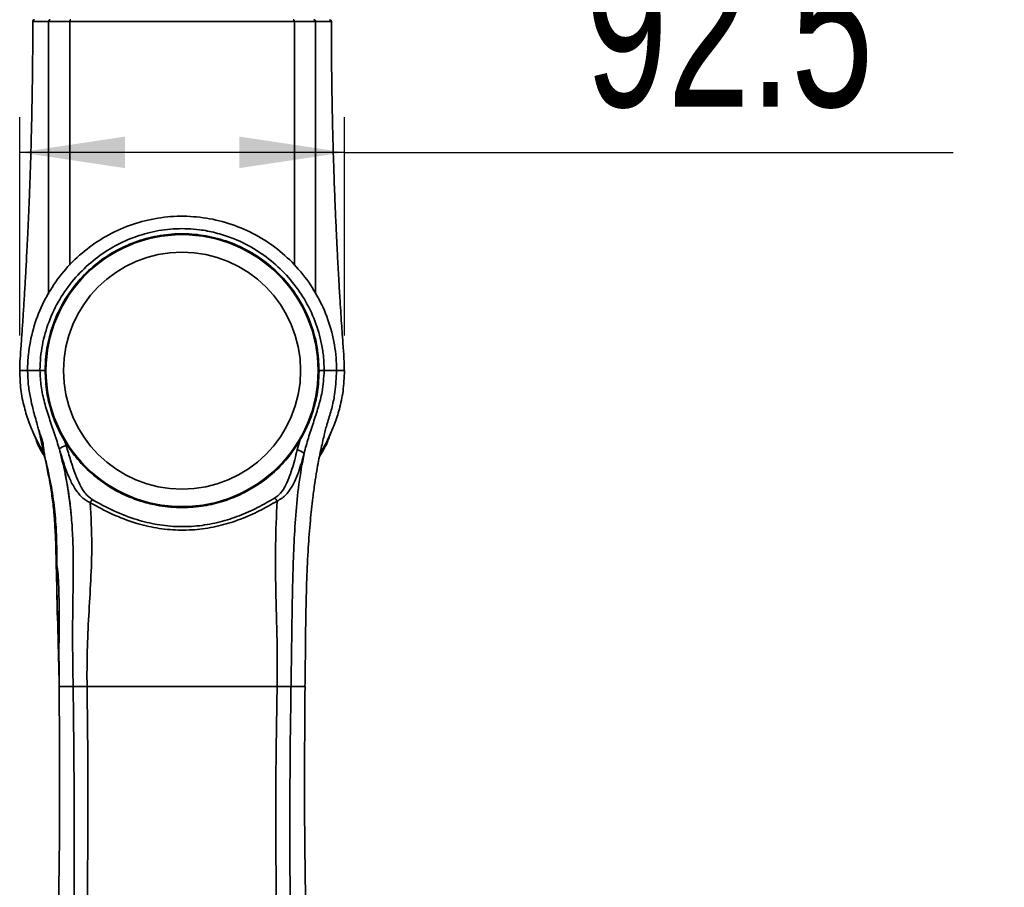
# Model space of a CAD drawing. Header units: millimetres. Extents: x 0 to 297, y 0 to 209.
# Tile 34 of 39: x 129 to 157, y 160 to 185. Entities that reach past the tile are written whole.
import ezdxf

# ---------------------------------------------------------------- set-up
doc = ezdxf.new("R2010")
doc.units = ezdxf.units.MM
doc.header["$PDSIZE"] = -1
doc.layers.add('图层0', color=7, linetype='Continuous')
doc.styles.add('SLDTEXTSTYLE2', font='TXT', dxfattribs={"width": 0.7})
doc.dimstyles.new('SLDDIMSTYLE0', dxfattribs={"dimtxt": 4.5, "dimasz": 3, "dimexe": 0, "dimexo": 0.0625, "dimgap": 1.125, "dimtad": 2, "dimlfac": 10, "dimrnd": 1e-09, "dimzin": 12, "dimdsep": 46, "dimtxsty": 'SLDTEXTSTYLE2', "dimsah": 1, "dimcen": 0.09, "dimadec": 0, "dimazin": 3, "dimtfac": 1, "dimtofl": 0, "dimtmove": 0, "dimatfit": 3, "dimfxl": 0, "dimfrac": 2, "dimtolj": 1, "dimtzin": 12, "dimarcsym": 0})

# ---------------------------------------------------------------- blocks, each defined once
blk = doc.blocks.new('_D_12')
at = {"layer": '图层0'}
for p, q in [((129.357, 175.636), (129.357, 181.856)), ((138.607, 175.636), (138.607, 181.856)), ((138.607, 180.856), (129.357, 180.856)), ((138.607, 180.856), (155.938, 180.856))]:
    blk.add_line(p, q, dxfattribs=at)
for points in [[(129.357, 180.856), (132.357, 180.406), (132.357, 181.306)], [(138.607, 180.856), (135.607, 181.306), (135.607, 180.406)]]:
    blk.add_solid(points, dxfattribs=at)
at = {"layer": '图层0', "insert": (145.463, 186.657), "char_height": 4.5, "attachment_point": 1, "rotation": 360, "style": 'SLDTEXTSTYLE2'}
blk.add_mtext('92.5', dxfattribs=at)

msp = doc.modelspace()

# ---------------------------------------------------------------- linework, layer by layer
at = {"color": 7, "linetype": 'Continuous', "lineweight": 35}
for p, q in [((130.644588, 172.615642), (130.679689, 172.500343)), ((137.258855, 172.376267), (137.331975, 172.642584)), ((130.879135, 165.634918), (130.879107, 165.636466)), ((131.273528, 165.640587), (131.273602, 165.636438)), ((136.686558, 165.636471), (136.686782, 165.638582)), ((137.471611, 165.636466), (137.467995, 165.636466))]:
    msp.add_line(p, q, dxfattribs=at)
for radius in [3.875, 3.375]:
    msp.add_circle((133.980194, 174.636466), radius, dxfattribs=at)
for centre, radius, start, end in [((129.780185, 184.586466), 0.05, 89.998962, 182.0573597), ((138.180204, 184.586466), 0.05, 2.0353222, 90.0007179), ((130.713124, 172.208746), 0.293507, 96.5410609, 140.3866857), ((137.231042, 172.07769), 0.299869, 42.2662664, 84.6780607), ((136.033405, 170.555787), 0.745766, 29.2463238, 37.4985388), ((132.023063, 170.516263), 0.750129, 143.3042386, 151.4614168)]:
    msp.add_arc(centre, radius, start, end, dxfattribs=at)
for points, knots in [([(129.730116, 184.586449), (129.730102, 184.532583), (129.730074, 184.41855), (129.729667, 184.266703), (129.729168, 184.125456), (129.728409, 183.958546), (129.727008, 183.726294), (129.724679, 183.442814), (129.721491, 183.138462), (129.717479, 182.82445), (129.712015, 182.467206), (129.704858, 182.073455), (129.696602, 181.687442), (129.688483, 181.351827), (129.680731, 181.057596), (129.671831, 180.745266), (129.660899, 180.393811), (129.648823, 180.039577), (129.6371, 179.722356), (129.625628, 179.430327), (129.60971, 179.047387), (129.589302, 178.59539), (129.566388, 178.12894), (129.542792, 177.676871), (129.517064, 177.213316), (129.486911, 176.704309), (129.457245, 176.233903), (129.427602, 175.787109), (129.398017, 175.371111), (129.369171, 174.984901), (129.35811, 174.743772), (129.358515, 174.638076), (129.358522, 174.636431)], [0, 0, 0, 0, 0.016107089, 0.034098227, 0.045401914, 0.058325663, 0.083967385, 0.114782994, 0.143004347, 0.174880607, 0.208580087, 0.249718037, 0.29250523, 0.323900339, 0.349989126, 0.380424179, 0.417244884, 0.455041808, 0.486332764, 0.512119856, 0.542500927, 0.600891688, 0.647289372, 0.682015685, 0.736169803, 0.786192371, 0.834366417, 0.876529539, 0.922353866, 0.963563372, 0.999432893, 1, 1, 1, 1]), ([(130.780194, 184.58538), (130.780193, 184.58538), (130.677827, 184.585482), (130.51786, 184.585597), (130.323019, 184.585739), (130.225344, 184.585848), (130.180198, 184.585917), (130.180197, 184.585917)], [0, 0, 0, 0, 0.000005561, 0.4267359, 0.713372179, 0.999994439, 1, 1, 1, 1]), ([(130.817443, 184.636466), (130.812477, 184.635693), (130.802545, 184.634148), (130.790095, 184.622282), (130.781529, 184.605362), (130.780639, 184.592048), (130.780194, 184.585392)], [0, 0, 0, 0, 0.249997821, 0.499997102, 0.749997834, 1, 1, 1, 1]), ([(137.180194, 184.585382), (137.012483, 184.585044), (136.677063, 184.584369), (136.073478, 184.58447), (135.415383, 184.585185), (134.716262, 184.586127), (133.997202, 184.586569), (133.280617, 184.586217), (132.586436, 184.585322), (132.119738, 184.584808), (131.76865, 184.584578), (131.489078, 184.584487), (131.122626, 184.584651), (130.894338, 184.585145), (130.780194, 184.585392)], [0, 0, 0, 0, 0.099651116, 0.199300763, 0.298910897, 0.398516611, 0.497583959, 0.59665153, 0.694965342, 0.793283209, 0.807000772, 0.861926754, 0.930963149, 1, 1, 1, 1]), ([(137.780191, 184.58591), (137.78019, 184.58591), (137.71299, 184.585809), (137.586896, 184.585697), (137.380451, 184.585556), (137.248968, 184.585444), (137.180195, 184.58537), (137.180194, 184.58537)], [0, 0, 0, 0, 0.000005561, 0.426633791, 0.713311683, 0.999994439, 1, 1, 1, 1]), ([(137.735234, 184.636466), (137.7399, 184.63599), (137.750044, 184.634954), (137.761924, 184.627458), (137.770348, 184.618176), (137.775711, 184.60895), (137.779492, 184.597974), (137.779954, 184.589996), (137.780192, 184.585892)], [0, 0, 0, 0, 0.197616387, 0.42966666, 0.55922599, 0.697472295, 0.844399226, 1, 1, 1, 1]), ([(138.598803, 174.636537), (138.597612, 174.727937), (138.594663, 174.954182), (138.567309, 175.302006), (138.541887, 175.656755), (138.518899, 175.994335), (138.496123, 176.343575), (138.46979, 176.765109), (138.443913, 177.202884), (138.418435, 177.66017), (138.394187, 178.121995), (138.368262, 178.652635), (138.342771, 179.2262), (138.32004, 179.800115), (138.299867, 180.375209), (138.282456, 180.947002), (138.267715, 181.514925), (138.255973, 182.048604), (138.246448, 182.576886), (138.239091, 183.104479), (138.234868, 183.53105), (138.232481, 183.865957), (138.231074, 184.148654), (138.230165, 184.392402), (138.230334, 184.549138), (138.230374, 184.586471)], [0, 0, 0, 0, 0.0301868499, 0.0747224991, 0.1125644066, 0.143632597, 0.1807964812, 0.2179663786, 0.2691847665, 0.3116116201, 0.3545766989, 0.4069853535, 0.4698282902, 0.525726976, 0.5782065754, 0.641295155, 0.6961159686, 0.7474553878, 0.8002863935, 0.8534911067, 0.9046156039, 0.9273388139, 0.9532681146, 0.9888689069, 1, 1, 1, 1]), ([(138.380029, 174.636466), (138.380029, 174.636468), (138.380029, 174.882891), (138.337254, 175.376625), (138.152233, 176.095759), (137.847047, 176.772807), (137.434578, 177.391501), (136.921912, 177.931642), (136.326288, 178.381257), (135.661993, 178.722408), (134.950639, 178.949404), (134.211401, 179.05036), (133.467755, 179.02767), (132.740615, 178.877865), (132.048571, 178.611188), (131.411413, 178.23006), (130.843678, 177.748533), (130.365704, 177.176151), (129.987744, 176.531827), (129.725594, 175.832233), (129.618485, 175.277143), (129.584472, 174.876973), (129.581845, 174.723365), (129.580359, 174.636466)], [0, 0, 0, 0, 0.000000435, 0.053564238, 0.107129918, 0.160677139, 0.214225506, 0.268006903, 0.321787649, 0.375675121, 0.429561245, 0.483319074, 0.537076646, 0.590504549, 0.643933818, 0.697532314, 0.751131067, 0.80499419, 0.858856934, 0.912737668, 0.966617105, 0.98111465, 1, 1, 1, 1]), ([(129.933722, 174.636466), (129.933722, 174.636468), (129.933722, 174.647703), (129.934782, 174.890664), (129.983115, 175.36592), (130.172654, 176.039907), (130.478068, 176.671747), (130.881207, 177.239857), (131.3695, 177.727269), (131.918562, 178.122191), (132.518614, 178.417892), (133.15211, 178.612708), (133.810403, 178.697124), (134.410496, 178.673036), (134.935931, 178.572718), (135.458328, 178.408352), (136.021774, 178.134889), (136.590122, 177.730043), (137.078302, 177.238869), (137.47817, 176.679141), (137.778604, 176.059464), (137.942193, 175.49568), (138.015584, 175.017613), (138.022972, 174.763513), (138.026666, 174.636466)], [0, 0, 0, 0, 0.000000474, 0.002660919, 0.05754593, 0.112446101, 0.167686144, 0.222933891, 0.276651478, 0.330366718, 0.382393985, 0.4344121, 0.486626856, 0.538837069, 0.57593241, 0.613030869, 0.668264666, 0.723506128, 0.777523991, 0.831539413, 0.8856966, 0.939842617, 0.969922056, 1, 1, 1, 1]), ([(130.080194, 174.636467), (130.084266, 174.770022), (130.095018, 175.122665), (130.206842, 175.686875), (130.434454, 176.306047), (130.766352, 176.876918), (131.187177, 177.385486), (131.689027, 177.814417), (132.254536, 178.154996), (132.870041, 178.393646), (133.516415, 178.527849), (134.176237, 178.549319), (134.8306, 178.462006), (135.460311, 178.263874), (136.048868, 177.964905), (136.577557, 177.569501), (137.03388, 177.092551), (137.40231, 176.544461), (137.674129, 175.941785), (137.846897, 175.299314), (137.869095, 174.857415), (137.880194, 174.636466)], [0, 0, 0, 0, 0.032729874, 0.086421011, 0.140112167, 0.193803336, 0.247494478, 0.30118504, 0.354875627, 0.408565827, 0.462256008, 0.515948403, 0.569640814, 0.623329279, 0.677017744, 0.730710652, 0.784403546, 0.838092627, 0.89178173, 0.945890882, 1, 1, 1, 1]), ([(129.359588, 174.636061), (129.364795, 174.457217), (129.375013, 174.106334), (129.477205, 173.608653), (129.613279, 173.16732), (129.748647, 172.843147), (129.868462, 172.601326), (129.956796, 172.438326), (130.019682, 172.337584), (130.046111, 172.295245)], [0, 0, 0, 0, 0.2172570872, 0.4262477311, 0.6116370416, 0.7744957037, 0.8502118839, 0.9370473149, 1, 1, 1, 1]), ([(129.580354, 174.636466), (129.58496, 174.508087), (129.594218, 174.250027), (129.655958, 173.880549), (129.741369, 173.495447), (129.816626, 173.241783), (129.858917, 173.099234)], [0, 0, 0, 0, 0.245553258, 0.493598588, 0.715423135, 1, 1, 1, 1]), ([(129.933722, 174.636466), (129.86446, 174.636466), (129.725948, 174.636466), (129.607954, 174.636466), (129.589559, 174.636466), (129.580359, 174.636466)], [0, 0, 0, 0, 0.333313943, 0.666576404, 1, 1, 1, 1]), ([(130.080194, 174.636496), (130.074082, 174.636491), (130.045411, 174.636472), (129.998721, 174.63644), (129.951751, 174.636408), (129.939741, 174.6364), (129.933735, 174.636396)], [0, 0, 0, 0, 0.082822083, 0.388548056, 0.694274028, 1, 1, 1, 1]), ([(130.487017, 172.395887), (130.442054, 172.542589), (130.352112, 172.836041), (130.198187, 173.277164), (130.058682, 173.726867), (129.954302, 174.181334), (129.940434, 174.48823), (129.933735, 174.636467)], [0, 0, 0, 0, 0.201591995, 0.403251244, 0.606848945, 0.810099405, 1, 1, 1, 1]), ([(130.644588, 172.615642), (130.58061, 172.728508), (130.428073, 172.99761), (130.247929, 173.465577), (130.10767, 174.031977), (130.089606, 174.429413), (130.080194, 174.636496)], [0, 0, 0, 0, 0.18665354, 0.445029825, 0.710834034, 1, 1, 1, 1]), ([(137.880194, 174.636463), (137.876435, 174.507616), (137.866995, 174.183996), (137.771407, 173.666883), (137.59281, 173.12223), (137.415847, 172.796815), (137.331975, 172.642584)], [0, 0, 0, 0, 0.182794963, 0.45911606, 0.743648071, 1, 1, 1, 1]), ([(138.026656, 174.636467), (138.014154, 174.435299), (137.992067, 174.079888), (137.859725, 173.587869), (137.717594, 173.15123), (137.570928, 172.717125), (137.492272, 172.425268), (137.452953, 172.279376)], [0, 0, 0, 0, 0.244604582, 0.432151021, 0.619932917, 0.810013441, 1, 1, 1, 1]), ([(137.880194, 174.636466), (137.88631, 174.636466), (137.914987, 174.636466), (137.961681, 174.636466), (138.008651, 174.636466), (138.020661, 174.636466), (138.026666, 174.636466)], [0, 0, 0, 0, 0.082878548, 0.388585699, 0.694292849, 1, 1, 1, 1]), ([(137.910484, 172.288235), (137.948332, 172.350226), (138.041842, 172.503382), (138.182065, 172.777597), (138.333749, 173.132303), (138.471256, 173.562771), (138.581818, 174.07292), (138.595954, 174.440593), (138.603485, 174.636466)], [0, 0, 0, 0, 0.087724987, 0.216733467, 0.371578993, 0.552883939, 0.761805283, 1, 1, 1, 1]), ([(138.380029, 174.636466), (138.37083, 174.636466), (138.352436, 174.636466), (138.234441, 174.636466), (138.095928, 174.636466), (138.026665, 174.636466)], [0, 0, 0, 0, 0.3334236, 0.66668606, 1, 1, 1, 1]), ([(138.097757, 173.079622), (138.10811, 173.111624), (138.159519, 173.270534), (138.244524, 173.559552), (138.345715, 174.017786), (138.362789, 174.35264), (138.373016, 174.553219)], [0, 0, 0, 0, 0.067064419, 0.33301991, 0.600476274, 1, 1, 1, 1]), ([(138.378622, 174.552747), (138.37914, 174.574967), (138.379787, 174.602722), (138.378098, 174.630741), (138.377761, 174.636328)], [0, 0, 0, 0, 0.8005641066, 1, 1, 1, 1]), ([(129.855684, 173.098321), (129.867699, 173.052921), (129.889661, 172.969938), (129.934261, 172.84281), (129.970871, 172.743222), (129.994571, 172.671234), (130.004229, 172.63849), (130.010027, 172.616856), (130.0147, 172.596897), (130.02121, 172.562771), (130.021751, 172.535537), (130.034519, 172.444604), (130.052171, 172.322671), (130.065945, 172.223005), (130.072125, 172.178289)], [0, 0, 0, 0, 0.238881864, 0.436630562, 0.562709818, 0.601959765, 0.617319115, 0.631245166, 0.645317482, 0.66107293, 0.723897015, 0.795570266, 0.908278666, 1, 1, 1, 1]), ([(137.47858, 165.636345), (137.483085, 165.947251), (137.49302, 166.632958), (137.501006, 167.65471), (137.525472, 168.662206), (137.567425, 169.552098), (137.626005, 170.324266), (137.691525, 170.937737), (137.755518, 171.410016), (137.810884, 171.759109), (137.862112, 172.052606), (137.914618, 172.313542), (137.967529, 172.547148), (138.016711, 172.757023), (138.057846, 172.939507), (138.084631, 173.032572), (138.098138, 173.0795)], [0, 0, 0, 0, 0.119021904, 0.262504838, 0.390975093, 0.50443196, 0.602965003, 0.686686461, 0.739815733, 0.784688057, 0.821323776, 0.853398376, 0.885678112, 0.920541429, 0.959933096, 1, 1, 1, 1]), ([(130.063317, 172.199178), (130.019977, 172.265054), (129.901743, 172.444772), (129.832129, 172.64174), (129.788032, 172.766508)], [0, 0, 0, 0, 0.366555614, 1, 1, 1, 1]), ([(129.900593, 172.942678), (129.900886, 172.941292), (129.90904, 172.902659), (129.926961, 172.81729), (129.969509, 172.628109), (130.016315, 172.420637), (130.057017, 172.248425), (130.073534, 172.178541)], [0, 0, 0, 0, 0.006695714, 0.186760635, 0.368981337, 0.743934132, 1, 1, 1, 1]), ([(138.21116, 172.858409), (138.171254, 172.743453), (138.092374, 172.516222), (137.963532, 172.305415), (137.89987, 172.201255)], [0, 0, 0, 0, 0.5058957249, 1, 1, 1, 1]), ([(129.980403, 172.580917), (129.996449, 172.507137), (130.038221, 172.315074), (130.111707, 171.980535), (130.194943, 171.567892), (130.271896, 171.118367), (130.328274, 170.649162), (130.366154, 170.144003), (130.38891, 169.570646), (130.402692, 168.818648), (130.419719, 168.119456), (130.429617, 167.644922), (130.432408, 167.511099)], [0, 0, 0, 0, 0.046356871, 0.120675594, 0.207524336, 0.297314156, 0.389614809, 0.484303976, 0.593031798, 0.723937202, 0.922148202, 1, 1, 1, 1]), ([(130.644588, 172.615642), (130.743443, 172.46638), (130.961282, 172.137467), (131.386723, 171.70233), (131.850686, 171.353084), (132.307519, 171.104052), (132.733652, 170.931989), (133.236486, 170.794313), (133.817325, 170.723187), (134.440921, 170.747328), (135.027806, 170.865762), (135.575798, 171.061702), (136.09183, 171.339917), (136.568833, 171.700159), (136.99438, 172.130435), (137.219451, 172.471879), (137.331975, 172.642584)], [0, 0, 0, 0, 0.067228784, 0.148145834, 0.229057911, 0.285984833, 0.343107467, 0.399987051, 0.47831162, 0.556625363, 0.627235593, 0.697878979, 0.772179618, 0.846502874, 0.923259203, 1, 1, 1, 1]), ([(130.679689, 172.500343), (130.721463, 172.36042), (130.805152, 172.080104), (130.928696, 171.708187), (131.06798, 171.388383), (131.208442, 171.134019), (131.357203, 171.01572), (131.421595, 170.964514)], [0, 0, 0, 0, 0.247756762, 0.496344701, 0.676768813, 0.860087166, 1, 1, 1, 1]), ([(131.364078, 170.874637), (131.321541, 170.895933), (131.234849, 170.939334), (131.079393, 171.070151), (130.917402, 171.2789), (130.755097, 171.596853), (130.615598, 171.970413), (130.52999, 172.253687), (130.487017, 172.395887)], [0, 0, 0, 0, 0.0756080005, 0.1540891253, 0.3342615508, 0.52124714, 0.7596723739, 1, 1, 1, 1]), ([(136.625072, 171.009766), (136.663345, 171.037765), (136.779425, 171.122683), (136.906725, 171.319113), (137.022519, 171.567295), (137.14106, 171.917118), (137.211548, 172.191868), (137.258855, 172.376267)], [0, 0, 0, 0, 0.090678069, 0.27502208, 0.454196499, 0.633682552, 1, 1, 1, 1]), ([(137.452953, 172.279376), (137.403211, 172.095294), (137.327978, 171.816879), (137.188286, 171.469993), (137.044367, 171.219769), (136.878459, 171.025641), (136.733747, 170.947089), (136.684106, 170.920143)], [0, 0, 0, 0, 0.34912979, 0.528041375, 0.706550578, 0.899336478, 1, 1, 1, 1]), ([(137.452953, 172.279376), (137.400402, 171.988198), (137.295223, 171.405417), (137.209957, 170.520453), (137.142992, 169.333231), (137.111007, 167.845465), (137.096761, 166.544261), (137.084173, 165.807667), (137.081834, 165.668193), (137.081302, 165.636466)], [0, 0, 0, 0, 0.133120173, 0.266435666, 0.399703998, 0.668482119, 0.937223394, 0.985719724, 1, 1, 1, 1]), ([(130.64959, 171.697349), (130.653483, 171.680521), (130.696188, 171.495909), (130.755372, 171.127829), (130.822355, 170.584251), (130.864014, 169.997518), (130.88412, 169.35284), (130.88507, 168.896214), (130.881253, 168.652266), (130.881191, 168.648268)], [0, 0, 0, 0, 0.01692775, 0.185710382, 0.364954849, 0.553316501, 0.76128995, 0.996087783, 1, 1, 1, 1]), ([(131.421595, 170.964514), (131.625247, 170.852788), (132.032201, 170.629526), (132.653899, 170.389289), (133.271667, 170.240757), (133.871784, 170.179172), (134.475608, 170.206441), (135.060111, 170.313681), (135.612693, 170.494777), (136.13335, 170.727274), (136.461222, 170.915635), (136.625072, 171.009766)], [0, 0, 0, 0, 0.128423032, 0.256625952, 0.364122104, 0.471515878, 0.578964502, 0.686481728, 0.790711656, 0.895410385, 1, 1, 1, 1]), ([(131.364078, 170.874637), (131.386265, 170.475781), (131.427158, 169.740626), (131.383044, 168.667491), (131.321189, 167.659669), (131.271062, 166.650632), (131.272698, 165.977249), (131.273515, 165.640587)], [0, 0, 0, 0, 0.228695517, 0.421522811, 0.614424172, 0.807228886, 1, 1, 1, 1]), ([(136.684106, 170.920143), (136.517353, 170.824668), (136.18366, 170.633612), (135.653237, 170.398823), (135.088461, 170.215656), (134.489167, 170.10697), (133.868421, 170.07931), (133.251709, 170.141767), (132.619307, 170.292218), (131.984885, 170.535182), (131.57113, 170.761422), (131.364078, 170.874637)], [0, 0, 0, 0, 0.104202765, 0.208521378, 0.312374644, 0.420541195, 0.528640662, 0.63655837, 0.744575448, 0.872180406, 1, 1, 1, 1]), ([(136.686782, 165.638582), (136.687432, 165.670352), (136.694783, 166.030104), (136.69018, 166.718196), (136.658573, 168.029874), (136.62179, 169.431513), (136.66667, 170.503629), (136.684106, 170.920143)], [0, 0, 0, 0, 0.018045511, 0.204338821, 0.390665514, 0.763275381, 1, 1, 1, 1]), ([(130.413853, 169.093854), (130.420249, 169.056437), (130.443087, 168.92283), (130.462921, 168.6192), (130.478526, 168.168454), (130.479488, 167.587338), (130.475281, 166.886961), (130.474613, 166.222976), (130.482277, 165.792484), (130.485058, 165.636309)], [0, 0, 0, 0, 0.037214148, 0.132879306, 0.266174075, 0.432721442, 0.632916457, 0.866828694, 1, 1, 1, 1]), ([(130.438147, 167.510076), (130.445313, 167.224984), (130.461003, 166.600743), (130.474861, 165.975927), (130.48239, 165.636465)], [0, 0, 0, 0, 0.456701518, 1, 1, 1, 1]), ([(130.040578, 134.336466), (130.040578, 134.336468), (130.095182, 135.212657), (130.198669, 136.972994), (130.352993, 139.922719), (130.501709, 143.181247), (130.638422, 146.746858), (130.749065, 150.317526), (130.83564, 153.889865), (130.89265, 157.462323), (130.92441, 161.377829), (130.895424, 164.102086), (130.879115, 165.634918)], [0, 0, 0, 0, 0.000000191, 0.085512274, 0.171031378, 0.284926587, 0.398853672, 0.512767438, 0.626428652, 0.740099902, 0.853764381, 1, 1, 1, 1]), ([(130.479925, 165.636466), (130.488768, 164.355834), (130.506427, 161.798597), (130.43998, 157.975977), (130.371245, 155.158746), (130.314437, 153.618788), (130.304256, 153.342793)], [0, 0, 0, 0, 0.312139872, 0.623298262, 0.932486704, 1, 1, 1, 1]), ([(131.27381, 165.636474), (131.283985, 164.868398), (131.304335, 163.332236), (131.294681, 160.601044), (131.260817, 157.443558), (131.195873, 153.860973), (131.107547, 150.576885), (131.009827, 147.591474), (130.910904, 144.904648), (130.796209, 142.22378), (130.661421, 139.550025), (130.506965, 136.884327), (130.384101, 135.122657), (130.322672, 134.241865)], [0, 0, 0, 0, 0.073006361, 0.146013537, 0.259592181, 0.37317543, 0.486746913, 0.572216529, 0.657704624, 0.743178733, 0.828629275, 0.914318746, 1, 1, 1, 1]), ([(130.879135, 165.634918), (130.907779, 165.634656), (130.955404, 165.63422), (131.101134, 165.634917), (131.213323, 165.635906), (131.273602, 165.636438)], [0, 0, 0, 0, 0.411142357, 0.68360308, 1, 1, 1, 1]), ([(133.980194, 165.636463), (133.713588, 165.636463), (133.180324, 165.636464), (132.458363, 165.636465), (131.819263, 165.636459), (131.455557, 165.636469), (131.273725, 165.636474)], [0, 0, 0, 0, 0.282928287, 0.565910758, 0.782980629, 1, 1, 1, 1]), ([(136.686554, 165.636471), (136.504739, 165.636466), (136.141067, 165.636457), (135.502004, 165.636468), (134.780065, 165.636465), (134.246801, 165.636464), (133.980194, 165.636463)], [0, 0, 0, 0, 0.217006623, 0.434063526, 0.717058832, 1, 1, 1, 1]), ([(137.637843, 134.241608), (137.575413, 135.124975), (137.450548, 136.891795), (137.292083, 139.571722), (137.15206, 142.266015), (137.033122, 144.966094), (136.930827, 147.664423), (136.84006, 150.360285), (136.76194, 153.059953), (136.693827, 156.505913), (136.654123, 159.875446), (136.644616, 163.167291), (136.672574, 164.813418), (136.686554, 165.636471)], [0, 0, 0, 0, 0.085935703, 0.171879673, 0.258191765, 0.344507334, 0.430114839, 0.515723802, 0.60142633, 0.687129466, 0.843529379, 0.921765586, 1, 1, 1, 1]), ([(137.081289, 165.636024), (137.054399, 165.636318), (137.000624, 165.636904), (136.845973, 165.637039), (136.728694, 165.638176), (136.686782, 165.638582)], [0, 0, 0, 0, 0.3912694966, 0.782458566, 1, 1, 1, 1]), ([(137.081299, 165.636466), (137.081299, 165.636464), (137.054565, 163.995037), (137.037546, 160.711453), (137.087607, 156.231212), (137.167968, 152.197757), (137.264919, 148.611065), (137.378069, 145.325466), (137.499283, 142.341449), (137.622632, 139.658745), (137.761493, 136.98742), (137.865085, 135.21739), (137.91979, 134.336468), (137.91979, 134.336466)], [0, 0, 0, 0, 0.000000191, 0.156623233, 0.313243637, 0.427498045, 0.541757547, 0.65599695, 0.7419963, 0.828028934, 0.914035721, 0.999999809, 1, 1, 1, 1]), ([(137.651189, 153.479712), (137.642741, 153.709304), (137.58783, 155.201624), (137.520693, 157.969254), (137.453976, 161.792829), (137.471615, 164.352625), (137.480462, 165.636466)], [0, 0, 0, 0, 0.056790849, 0.369134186, 0.68359533, 1, 1, 1, 1])]:
    msp.add_open_spline(points, degree=3, knots=knots, dxfattribs=at)
at = {"color": 8, "linetype": 'Continuous', "lineweight": 35}
for points, knots in [([(130.180196, 184.585898), (130.085586, 184.585829), (129.893635, 184.585687), (129.749769, 184.586149), (129.743694, 184.586371), (129.741124, 184.586465)], [0, 0, 0, 0, 0.359301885, 0.728972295, 1, 1, 1, 1]), ([(130.180194, 176.818555), (130.180194, 176.849664), (130.180194, 176.953984), (130.180194, 177.235842), (130.180194, 177.655652), (130.180194, 178.165212), (130.180194, 178.739443), (130.180194, 179.357897), (130.180194, 180.002789), (130.180194, 180.658813), (130.180194, 181.312902), (130.180194, 181.96753), (130.180194, 182.622143), (130.180194, 183.276768), (130.180195, 183.931366), (130.180196, 184.367727), (130.180197, 184.585907)], [0, 0, 0, 0, 0.031811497, 0.106674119, 0.181581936, 0.25656888, 0.331508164, 0.406371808, 0.480618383, 0.554779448, 0.628981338, 0.703184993, 0.777388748, 0.851592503, 0.925796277, 1, 1, 1, 1]), ([(130.780194, 184.585386), (130.780194, 184.366384), (130.780194, 183.929609), (130.780194, 183.275823), (130.780194, 182.624909), (130.780194, 181.976761), (130.780194, 181.334754), (130.780194, 180.714763), (130.780194, 180.134648), (130.780194, 179.598928), (130.780194, 179.108845), (130.780194, 178.665261), (130.780194, 178.280162), (130.780194, 177.960192), (130.780194, 177.741089), (130.780194, 177.66394), (130.780194, 177.639478)], [0, 0, 0, 0, 0.083905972, 0.167341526, 0.250433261, 0.333225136, 0.415575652, 0.496334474, 0.570541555, 0.638140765, 0.707090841, 0.772775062, 0.837044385, 0.901719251, 0.968837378, 1, 1, 1, 1]), ([(137.180194, 184.585376), (137.180194, 184.366509), (137.180194, 183.929892), (137.180194, 183.276416), (137.180194, 182.625847), (137.180194, 181.97811), (137.180194, 181.336513), (137.180194, 180.716691), (137.180194, 180.136545), (137.180194, 179.613812), (137.180194, 179.147546), (137.180194, 178.731902), (137.180194, 178.367928), (137.180194, 178.057371), (137.180194, 177.799757), (137.180194, 177.685547), (137.180194, 177.629239)], [0, 0, 0, 0, 0.083801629, 0.167175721, 0.250160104, 0.332829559, 0.415093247, 0.49574606, 0.569936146, 0.637488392, 0.701110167, 0.761841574, 0.821078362, 0.880292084, 0.940982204, 1, 1, 1, 1]), ([(137.780194, 176.836374), (137.780194, 176.862071), (137.780194, 176.96154), (137.780194, 177.236406), (137.780194, 177.655578), (137.780194, 178.165319), (137.780194, 178.739516), (137.780194, 179.357784), (137.780194, 180.00249), (137.780194, 180.658344), (137.780194, 181.312505), (137.780194, 181.967211), (137.780194, 182.621904), (137.780194, 183.276607), (137.780193, 183.931282), (137.780192, 184.367694), (137.780191, 184.585901)], [0, 0, 0, 0, 0.026228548, 0.101529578, 0.176875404, 0.252302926, 0.327679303, 0.402981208, 0.477581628, 0.552173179, 0.626809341, 0.701447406, 0.776085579, 0.850723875, 0.925361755, 1, 1, 1, 1]), ([(138.219978, 184.586457), (138.223049, 184.586438), (138.24017, 184.586331), (138.182515, 184.586051), (138.093499, 184.585846), (137.995431, 184.585705), (137.86022, 184.585823), (137.780192, 184.585892)], [0, 0, 0, 0, 0.080626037, 0.449450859, 0.500374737, 0.704281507, 1, 1, 1, 1]), ([(129.365327, 174.636466), (129.364477, 174.636466), (129.360051, 174.636466), (129.421333, 174.636466), (129.493584, 174.636466), (129.567905, 174.636466), (129.580359, 174.636466)], [0, 0, 0, 0, 0.0974029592, 0.5074361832, 0.9174648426, 1, 1, 1, 1]), ([(138.595372, 174.636466), (138.595909, 174.636466), (138.599567, 174.636466), (138.53861, 174.636466), (138.466821, 174.636466), (138.392485, 174.636466), (138.380029, 174.636466)], [0, 0, 0, 0, 0.0724879, 0.493840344, 0.915188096, 1, 1, 1, 1]), ([(130.073534, 172.178541), (130.088524, 172.115162), (130.135087, 171.918294), (130.230925, 171.488047), (130.335083, 170.880391), (130.404105, 170.116771), (130.418923, 169.291997), (130.409544, 168.406922), (130.428502, 167.812499), (130.438147, 167.510076)], [0, 0, 0, 0, 0.044668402, 0.138749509, 0.288816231, 0.441033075, 0.624470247, 0.808942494, 1, 1, 1, 1]), ([(130.817583, 170.579984), (130.803122, 170.727303), (130.765798, 171.10752), (130.65447, 171.714577), (130.542841, 172.168759), (130.487017, 172.395887)], [0, 0, 0, 0, 0.240250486, 0.620062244, 1, 1, 1, 1]), ([(130.879086, 165.636466), (130.876975, 165.757778), (130.869568, 166.18333), (130.860459, 166.91292), (130.865749, 167.795223), (130.876492, 168.37343), (130.881599, 168.648262)], [0, 0, 0, 0, 0.120652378, 0.423234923, 0.725853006, 1, 1, 1, 1]), ([(130.879101, 165.636466), (130.794109, 165.636466), (130.624188, 165.636466), (130.497994, 165.636466), (130.491588, 165.636466), (130.488777, 165.636466)], [0, 0, 0, 0, 0.359661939, 0.719060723, 1, 1, 1, 1]), ([(137.467995, 165.636466), (137.465267, 165.636466), (137.458388, 165.636466), (137.335727, 165.636466), (137.16613, 165.636466), (137.081301, 165.636466)], [0, 0, 0, 0, 0.247341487, 0.623533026, 1, 1, 1, 1])]:
    msp.add_open_spline(points, degree=3, knots=knots, dxfattribs=at)
at = {"color": 7, "linetype": 'Continuous', "lineweight": 35}
for points in [[(130.180196, 184.585898), (130.180812, 184.592506), (130.182042, 184.605721), (130.192358, 184.622455), (130.207209, 184.634178), (130.219015, 184.635703), (130.224918, 184.636466)], [(137.142948, 184.636466), (137.147898, 184.635693), (137.157798, 184.634146), (137.17022, 184.622274), (137.178792, 184.605346), (137.179727, 184.592028), (137.180194, 184.58537)], [(130.879086, 165.636466), (130.894185, 165.636452), (130.924382, 165.636425), (131.013496, 165.637223), (131.128546, 165.638559), (131.225192, 165.639911), (131.273515, 165.640587)]]:
    msp.add_open_spline(points, degree=3, dxfattribs=at)
at = {"color": 7, "linetype": 'Continuous', "lineweight": 0}
for p in [(129.356676, 174.636472), (138.606676, 174.636466)]:
    msp.add_point(p, dxfattribs=at)

# ---------------------------------------------------------------- dimensions: what is measured, and where the dimension line sits
at = {"layer": '图层0'}
dim = msp.add_linear_dim(base=(129.356679, 180.856064), p1=(138.606676, 174.636466), p2=(129.356676, 174.636472), angle=359.9999662, dimstyle='SLDDIMSTYLE0', dxfattribs=at)
dim.commit()
dim.dimension.update_dxf_attribs({"geometry": '_D_12', "text_midpoint": (150.700155, 180.856052), "dimtype": 160})

doc.saveas('drawing.dxf')
